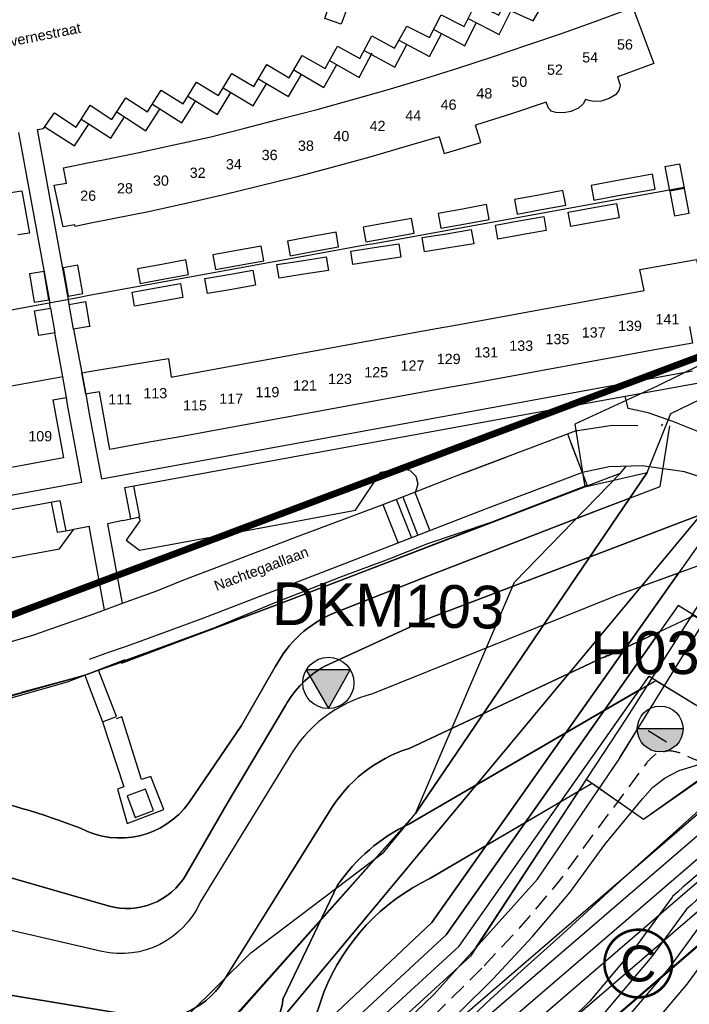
# Model space of a CAD drawing. Extents: x 158343 to 162498, y 431347 to 434500.
# Tile 34 of 220: x 158990 to 159088, y 433575 to 433719. Entities that reach past the tile are written whole.
import ezdxf
from ezdxf.enums import TextEntityAlignment as Align

# ---------------------------------------------------------------- set-up
doc = ezdxf.new("R2010")
doc.units = 0
doc.header["$LTSCALE"] = 10
doc.header["$MEASUREMENT"] = 0
doc.linetypes.add('HIDDEN', pattern=[0.375, 0.25, -0.125])
doc.layers.add('000_onzichtbaar', color=8, linetype='CONTINUOUS', plot=False)
doc.layers.add('MEET', color=6, linetype='CONTINUOUS', plot=False)
for name, color, linetype in [('1.1-ALGEMEEN_VERKLARING', 7, 'CONTINUOUS'), ('1.1-ALGEMEEN_VERKLARING-TEKST', 7, 'CONTINUOUS'), ('20_betonwerk', 252, 'CONTINUOUS'), ('44_plafonds', 8, 'CONTINUOUS'), ('47_binneninrichting', 8, 'CONTINUOUS'), ('bestaand 006m', 8, 'CONTINUOUS'), ('bestaand 007m', 8, 'CONTINUOUS'), ('bestaand 008m', 8, 'CONTINUOUS'), ('bestaand 009m', 8, 'CONTINUOUS'), ('bestaand 010m', 8, 'CONTINUOUS'), ('bestaand 011m', 8, 'CONTINUOUS'), ('bestaand 012m', 8, 'CONTINUOUS'), ('bestaande dijk', 8, 'CONTINUOUS'), ('bestaande hoogtelijnen', 8, 'CONTINUOUS'), ('BORING-MWH-ASFALT', 7, 'CONTINUOUS'), ('HUISNUM', 7, 'CONTINUOUS'), ('nieuw006m', 8, 'CONTINUOUS'), ('nieuw007m', 8, 'CONTINUOUS'), ('nieuw008m', 8, 'CONTINUOUS'), ('nieuw009m', 8, 'CONTINUOUS'), ('nieuw010m', 8, 'CONTINUOUS'), ('nieuw011m', 8, 'CONTINUOUS'), ('nieuw012m', 8, 'CONTINUOUS'), ('SONDERING-2', 7, 'CONTINUOUS'), ('STRNM', 7, 'CONTINUOUS')]:
    doc.layers.add(name, color=color, linetype=linetype)
doc.styles.get("Standard").update_dxf_attribs({"font": 'arial.ttf'})
doc.styles.add('Style-STANDARD', font='arial.ttf')
doc.styles.add('TXT_Copier', font='arial.ttf')

# ---------------------------------------------------------------- blocks, each defined once
blk = doc.blocks.new('BO-ASFALT')
at = {"layer": 'BORING-MWH-ASFALT', "linetype": 'Continuous'}
blk.add_hatch(color=256, dxfattribs=at).paths.add_polyline_path([(1.341, 0), (-1.341, 0, 1)])
at = {"layer": 'BORING-MWH-ASFALT'}
blk.add_line((1.341, 0), (-1.341, 0), dxfattribs=at)
at = {"layer": 'BORING-MWH-ASFALT', "linetype": 'Continuous'}
blk.add_line((1.341, 0), (-1.341, 0), dxfattribs=at)
at = {"layer": 'BORING-MWH-ASFALT'}
blk.add_circle((0, 0), 1.341, dxfattribs=at)
blk.add_attdef('BNO', (-1.355, 2.177), '', height=2.5, dxfattribs=at)
blk = doc.blocks.new('SON-2')
at = {"layer": 'SONDERING-2', "transparency": 33554687}
h = blk.add_hatch(color=256, dxfattribs=at)
h.dxf.hatch_style = 1
h.paths.add_polyline_path([(0.004, -1.5), (1.287, 0.77), (-1.292, 0.763)])
at = {"layer": 'SONDERING-2'}
blk.add_lwpolyline([(0.004, -1.5), (1.287, 0.77), (-1.292, 0.763), (0.004, -1.5)], dxfattribs=at)
blk.add_circle((0, 0), 1.5, dxfattribs=at)
at = {"layer": 'SONDERING-2', "style": 'TXT_Copier'}
blk.add_attdef('BNO', (-1.135, 2.408), '', height=2.5, rotation=359.03579, dxfattribs=at)

msp = doc.modelspace()

# ---------------------------------------------------------------- linework, layer by layer
at = {"layer": '000_onzichtbaar', "linetype": 'Continuous', "lineweight": 40, "flags": 128}
msp.add_lwpolyline([(159401.45, 433742.56), (159386.08, 433733.71), (159378.21, 433729.61), (159371.16, 433724.71), (159365.22, 433720.26), (159363.44, 433718.99), (159356.86, 433715.84), (159352.85, 433713.89), (159348.41, 433711.46), (159343.9, 433709.29), (159336.57, 433706.64), (159257.82, 433684.29), (159199.3, 433667.64), (159175.42, 433651.92), (159135.17, 433623.2), (159111.46, 433602.69), (159062.88, 433560.99), (159024.45, 433521.15), (158979.81, 433466.27)], dxfattribs=at)
at = {"layer": '000_onzichtbaar', "flags": 128}
for points in [[(159078.44, 433663.97), (159092.23, 433666.48), (159089.03, 433658.91)], [(159058.85, 433645.55), (159077.77, 433652.71), (159078.64, 433653.76)], [(159047.76, 433602.88), (159062.24, 433636.76), (159077.77, 433652.7)], [(159047.76, 433602.88), (159062.24, 433636.76), (159077.77, 433652.7)], [(159047.66, 433649.94), (159049.86, 433644.27)], [(159044.95, 433648.89), (159047.16, 433643.22)], [(159045.89, 433649.25), (159048.09, 433643.58)], [(159043, 433648.13), (159045.2, 433642.46)], [(159017.22, 433629.63), (159027.45, 433633.89), (159036.84, 433637.55), (159043.89, 433640.16), (159049.56, 433642.41), (159058.85, 433645.55)], [(159000, 433514.19), (159000.33, 433514.58), (159012.63, 433528.83), (159019.77, 433536.48), (159026.76, 433544.01), (159031.95, 433549.68), (159039.36, 433556.97), (159045.57, 433562.97), (159052.62, 433569.87), (159058.11, 433575.12), (159063.3, 433579.86), (159069.39, 433585.32), (159078.96, 433594.11), (159090.15, 433604.13), (159097.62, 433610.7), (159107.55, 433619.43)], [(159000, 433555.24), (159000.87, 433556.28), (159009.78, 433568.79), (159023.64, 433582.5), (159043.11, 433597.23), (159047.76, 433602.89)]]:
    msp.add_lwpolyline(points, dxfattribs=at)
at = {"layer": '1.1-ALGEMEEN_VERKLARING', "const_width": 0.375}
msp.add_lwpolyline([(159080.38, 433585.88, -1), (159080.38, 433575.96, -1), (159080.38, 433585.88)], format="xyb", dxfattribs=at)
at = {"layer": '20_betonwerk'}
for p, q in [((159071.68, 433654.15), (159070.57, 433657.07)), ((159084.5, 433613.35), (159081.84, 433615))]:
    msp.add_line(p, q, dxfattribs=at)
at = {"layer": '20_betonwerk', "linetype": 'HIDDEN', "flags": 128}
for points in [[(159138.86, 433639.87), (159111.09, 433614.93, -0.316717), (159086.87, 433611.62, 0.047272), (159084.91, 433612.07, 0.047272), (159082.95, 433611.58)], [(159082.95, 433611.58, 0.04592), (159081.61, 433610.32), (159073.69, 433599.7), (159068.62, 433592.78), (159063.19, 433586.37), (159057.45, 433580.19)]]:
    msp.add_lwpolyline(points, format="xyb", dxfattribs=at)
msp.add_lwpolyline([(159057.49, 433580.23), (159052.7, 433575.5), (159041.67, 433564.63), (159029.47, 433552.86), (159016.66, 433539.3), (159001.33, 433522.09), (158998.33, 433518.8), (158983.33, 433502.27), (158982.64, 433501.48), (158963.88, 433480.04), (158943.29, 433456.09)], dxfattribs=at)
at = {"layer": '44_plafonds', "flags": 128}
for points in [[(159074.31, 433718.93), (159079.58, 433720.9), (159082.64, 433712.68), (159077.37, 433710.73)], [(159069.26, 433717.13), (159074.31, 433718.93)], [(159064.23, 433715.4), (159069.26, 433717.13)], [(159059.04, 433713.66), (159064.23, 433715.4)], [(159053.97, 433712.01), (159059.04, 433713.66)], [(159048.96, 433710.45), (159053.97, 433712.01)], [(159043.62, 433708.85), (159048.96, 433710.45)], [(159077.34, 433710.72), (159077.71, 433709.53), (159077.69, 433709.23), (159077.52, 433708.74), (159077.04, 433708.11), (159076.09, 433707.57), (159074.96, 433707.19), (159073.99, 433707.12), (159073.32, 433707.22), (159072.85, 433707.36)], [(159077.37, 433710.73), (159077.34, 433710.72)], [(159038.57, 433707.41), (159043.62, 433708.85)], [(159033.35, 433705.97), (159038.57, 433707.41)], [(159066.89, 433707.04), (159061.83, 433705.34)], [(159067.52, 433705.83), (159067.21, 433706.17), (159066.89, 433707.04)], [(159072.85, 433707.36), (159072.63, 433707.43), (159072.32, 433706.79), (159071.64, 433706.17), (159070.48, 433705.66), (159069.48, 433705.45), (159068.33, 433705.52), (159067.62, 433705.73), (159067.52, 433705.83)], [(159027.99, 433704.56), (159033.35, 433705.97)], [(159061.83, 433705.34), (159056.68, 433703.69)], [(159022.78, 433703.24), (159027.99, 433704.56)], [(159052.3, 433699.62), (159057.31, 433701.13), (159056.56, 433703.65)], [(159056.68, 433703.69), (159056.56, 433703.65)], [(159012.36, 433700.78), (159017.6, 433701.89)], [(159017.6, 433701.89), (159022.78, 433703.24)], [(159051.21, 433701.97), (159046.18, 433700.47)], [(159051.21, 433701.97), (159051.95, 433699.52), (159052.3, 433699.62)], [(159007.07, 433699.62), (159012.36, 433700.78)], [(159046.18, 433700.47), (159041.05, 433698.98)], [(159001.77, 433698.52), (159007.07, 433699.62)], [(159041.05, 433698.98), (159035.7, 433697.52)], [(158996.67, 433695.17), (158996.22, 433697.43), (159000, 433698.17)], [(159000, 433698.17), (159001.77, 433698.52)], [(159035.7, 433697.52), (159030.24, 433696.06)], [(159084.29, 433697.6), (159086.43, 433698.01), (159087.11, 433694.45), (159084.98, 433694.04), (159084.29, 433697.6)], [(159030.24, 433696.06), (159024.88, 433694.73)], [(159077.45, 433693.34), (159082.86, 433694.31), (159082.47, 433696.46), (159077.08, 433695.49)], [(158997.88, 433689.05), (158996.19, 433688.75), (158994.84, 433694.87), (158996.67, 433695.17)], [(159024.88, 433694.73), (159019.72, 433693.48)], [(159077.08, 433695.49), (159073.48, 433694.84), (159073.86, 433692.69), (159077.45, 433693.34)], [(158988.48, 433693.81), (158990.12, 433694.02), (158991.24, 433687.86), (158989.54, 433687.62)], [(159019.72, 433693.48), (159014.38, 433692.25)], [(159065.81, 433693.43), (159062.26, 433692.78), (159062.65, 433690.63), (159066.22, 433691.29)], [(159066.22, 433691.29), (159069.75, 433691.94), (159069.35, 433694.08), (159065.81, 433693.43)], [(159087.14, 433694.4), (159085.01, 433694.01), (159085.67, 433690.4), (159087.81, 433690.79), (159087.14, 433694.4)], [(159014.38, 433692.25), (159008.9, 433691.04)], [(159055.09, 433689.23), (159058.56, 433689.87), (159058.16, 433692.02), (159054.62, 433691.36)], [(159073.58, 433691.55), (159077.2, 433692.19), (159077.58, 433690.08), (159073.96, 433689.44)], [(159008.9, 433691.04), (159003.43, 433689.93)], [(159054.62, 433691.36), (159051.08, 433690.71), (159051.48, 433688.56), (159055.09, 433689.23)], [(159062.9, 433689.63), (159066.53, 433690.27), (159066.89, 433688.22), (159063.28, 433687.59)], [(159073.96, 433689.44), (159070.48, 433688.82), (159070.11, 433690.93), (159073.58, 433691.55)], [(159000, 433689.25), (158997.92, 433688.84), (158997.88, 433689.05)], [(159003.43, 433689.93), (159000, 433689.25)], [(159043.62, 433689.36), (159040.08, 433688.71), (159040.47, 433686.56), (159044.05, 433687.22)], [(159044.05, 433687.22), (159047.56, 433687.87), (159047.16, 433690.01), (159043.62, 433689.36)], [(159063.28, 433687.59), (159059.83, 433686.98), (159059.48, 433689.03), (159062.9, 433689.63)], [(159032.99, 433685.2), (159036.51, 433685.84), (159036.12, 433687.99), (159032.58, 433687.34)], [(159052.66, 433685.68), (159049.1, 433685.09), (159048.75, 433687.19), (159052.28, 433687.77)], [(159052.28, 433687.77), (159055.93, 433688.38), (159056.28, 433686.28), (159052.66, 433685.68)], [(159022, 433683.16), (159025.55, 433683.81), (159025.15, 433685.96), (159021.61, 433685.31)], [(159032.58, 433687.34), (159029.03, 433686.69), (159029.42, 433684.55), (159032.99, 433685.2)], [(159041.7, 433685.73), (159045.3, 433686.29), (159045.61, 433684.34), (159042.06, 433683.78)], [(159021.61, 433685.31), (159018.07, 433684.66), (159018.46, 433682.51), (159022, 433683.16)], [(159042.06, 433683.78), (159038.58, 433683.24), (159038.27, 433685.19), (159041.7, 433685.73)], [(158998.32, 433683.14), (158996.15, 433682.75), (158996.9, 433678.62), (158999.06, 433679.01), (158998.32, 433683.14)], [(159010.61, 433683.28), (159007.07, 433682.63), (159007.46, 433680.49), (159011.05, 433681.15)], [(159011.05, 433681.15), (159014.54, 433681.79), (159014.15, 433683.94), (159010.61, 433683.28)], [(159031.43, 433681.83), (159027.78, 433681.27), (159027.48, 433683.26), (159031.06, 433683.81)], [(159031.06, 433683.81), (159034.69, 433684.36), (159035, 433682.37), (159031.43, 433681.83)], [(159081.25, 433679.45), (159080.58, 433682.52), (159088.91, 433683.99), (159089.55, 433680.82)], [(158993.4, 433682.24), (158991.23, 433681.87), (158991.93, 433677.74), (158994.1, 433678.1), (158993.4, 433682.24)], [(159020.86, 433679.62), (159017.32, 433678.99), (159016.93, 433681.19), (159020.45, 433681.81)], [(159020.45, 433681.81), (159023.93, 433682.43), (159024.32, 433680.23), (159020.86, 433679.62)], [(159009.81, 433679.85), (159013.33, 433680.49), (159013.7, 433678.42), (159010.2, 433677.79)], [(159010.2, 433677.79), (159006.64, 433677.15), (159006.26, 433679.22), (159009.81, 433679.85)], [(159075.94, 433678.48), (159081.25, 433679.45)], [(158997.06, 433677.4), (158999.42, 433677.82), (159000, 433674.57)], [(159000, 433674.18), (158997.71, 433673.78), (158997.06, 433677.4)], [(159065.3, 433676.53), (159070.65, 433677.51)], [(159070.65, 433677.51), (159075.94, 433678.48)], [(158991.99, 433676.49), (158994.33, 433676.89), (158994.97, 433673.25), (158992.61, 433672.85), (158991.99, 433676.49)], [(159060.02, 433675.57), (159065.3, 433676.53)], [(159000, 433674.57), (159000.07, 433674.2), (159000, 433674.18)], [(159049.41, 433673.63), (159054.69, 433674.59)], [(159054.69, 433674.59), (159060.02, 433675.57)], [(159044.09, 433672.65), (159049.41, 433673.63)], [(159087.88, 433674.17), (159088.32, 433671.76), (159082.82, 433670.76)], [(159033.46, 433670.71), (159038.79, 433671.68)], [(159038.79, 433671.68), (159044.09, 433672.65)], [(159028.16, 433669.74), (159033.46, 433670.71)], [(159082.82, 433670.76), (159077.51, 433669.79)], [(159000, 433667.57), (159006.45, 433668.66)], [(159006.45, 433668.66), (159011.59, 433669.52), (159012.01, 433666.79)], [(159017.52, 433667.8), (159022.84, 433668.77)], [(159022.84, 433668.77), (159028.16, 433669.74)], [(159072.21, 433668.82), (159066.89, 433667.85)], [(159077.51, 433669.79), (159072.21, 433668.82)], [(159000, 433664.35), (158999.47, 433664.26), (158998.89, 433667.38), (159000, 433667.57)], [(159012.22, 433666.83), (159017.52, 433667.8)], [(159066.89, 433667.85), (159061.6, 433666.88)], [(158994.66, 433663.46), (158996.64, 433663.78), (158996.11, 433666.82), (158988.59, 433665.47)], [(159012.01, 433666.79), (159012.22, 433666.83)], [(159056.28, 433665.91), (159050.98, 433664.94)], [(159061.6, 433666.88), (159056.28, 433665.91)], [(159001.48, 433664.6), (159000, 433664.35)], [(159008.52, 433657.18), (159003.02, 433656.17), (159001.48, 433664.6)], [(159050.98, 433664.94), (159045.67, 433663.97)], [(158994.66, 433663.46), (158996.23, 433654.95), (158990.73, 433653.94)], [(159040.36, 433663), (159035.05, 433662.03)], [(159045.67, 433663.97), (159040.36, 433663)], [(159035.05, 433662.03), (159029.74, 433661.06)], [(159024.43, 433660.09), (159019.12, 433659.12)], [(159029.74, 433661.06), (159024.43, 433660.09)], [(159019.12, 433659.12), (159013.82, 433658.15)], [(159013.82, 433658.15), (159008.52, 433657.18)], [(158990.73, 433653.94), (158985.41, 433652.97)], [(159009.42, 433603.33), (159008.24, 433606.46), (159005.56, 433605.45), (159006.74, 433602.32), (159009.42, 433603.33)]]:
    msp.add_lwpolyline(points, dxfattribs=at)
at = {"layer": '47_binneninrichting', "flags": 128}
for points in [[(159020.89, 433711.22), (159024.08, 433709.3), (159026, 433712.52), (159029.28, 433710.59), (159031.16, 433713.87), (159034.52, 433711.93), (159036.36, 433715.24), (159039.59, 433713.44), (159041.38, 433716.72), (159044.68, 433714.95), (159046.48, 433718.14), (159049.79, 433716.48), (159051.54, 433719.83), (159054.89, 433718.1), (159056.55, 433721.43), (159059.95, 433719.75), (159061.59, 433723.09), (159064.89, 433721.69), (159066.5, 433724.89), (159070.35, 433723.06), (159071.71, 433725.89), (159080.95, 433728.17)], [(159060.53, 433720.92), (159064.99, 433718.91), (159066.77, 433722.06)], [(159037.75, 433720.79), (159036.87, 433718.44), (159034.47, 433719.29), (159035.32, 433721.72), (159037.75, 433720.79)], [(159055.46, 433719.25), (159060.02, 433716.95), (159061.73, 433720.33)], [(159050.42, 433717.67), (159054.96, 433715.29), (159056.66, 433718.65)], [(159045.3, 433716.12), (159049.82, 433713.69), (159051.63, 433717.15)], [(159040.22, 433714.6), (159044.72, 433712.17), (159046.47, 433715.48)], [(159035.17, 433713.12), (159039.52, 433710.64), (159041.4, 433714.26)], [(159029.95, 433711.77), (159034.34, 433709.18), (159036.24, 433712.52)], [(159000, 433706.34), (159000.15, 433706.57), (159003.31, 433704.49), (159005.33, 433707.67), (159008.53, 433705.59), (159010.53, 433708.79), (159013.73, 433706.78), (159015.71, 433709.97), (159018.94, 433707.98), (159020.89, 433711.22)], [(159024.69, 433710.48), (159029.16, 433707.83), (159031.06, 433711.09)], [(159019.62, 433709.13), (159024.01, 433706.48), (159025.94, 433709.72)], [(159014.43, 433707.92), (159018.79, 433705.2), (159020.74, 433708.44)], [(158996.97, 433678.15), (158992.41, 433703.03), (158993.28, 433703.17), (158994.91, 433705.46), (158998.06, 433703.38), (159000, 433706.34)], [(159009.24, 433706.74), (159013.53, 433703.98), (159015.54, 433707.18)], [(159000, 433703.78), (159003.14, 433701.75), (159005.14, 433704.89)], [(159004.01, 433705.61), (159008.3, 433702.82), (159010.32, 433706.02)], [(158993.5, 433703.43), (158997.82, 433700.62), (158999.94, 433703.78)], [(158998.82, 433704.53), (159000, 433703.78)], [(158989.64, 433702.56), (158994.2, 433677.64)], [(159041.18, 433686.23), (159087.1, 433694.58)], [(159041.18, 433686.23), (159024.07, 433683.1)], [(159024.07, 433683.1), (159000, 433678.71)], [(158998.08, 433678.35), (158962.1, 433671.71)], [(158994.33, 433676.89), (158994.19, 433677.64)], [(158997.06, 433677.4), (158996.97, 433678.15)], [(159000, 433678.71), (158998.08, 433678.35)], [(158996.11, 433666.82), (158994.97, 433673.25)], [(158997.71, 433673.78), (158998.89, 433667.38)], [(158998.89, 433667.38), (158999.47, 433664.26)], [(159001.77, 433651.88), (159088.33, 433667.7)], [(158962.28, 433644.65), (158981.05, 433648.12), (158998.89, 433651.38), (158996.82, 433662.74), (158996.64, 433663.78)], [(158999.47, 433664.26), (159000, 433661.41)], [(159005.2, 433650.59), (159078.44, 433663.97)], [(159000, 433661.41), (159001.77, 433651.88)], [(159083.79, 433659.66), (159083.96, 433659.88)], [(159054.68, 433652.68), (159061.02, 433655.04)], [(159042.31, 433652.28), (159042.68, 433652.86), (159045.76, 433653.39)], [(159045.76, 433653.39), (159046.94, 433653.13), (159047.81, 433652.29), (159048.11, 433651.13), (159047.75, 433649.97)], [(159000, 433631.89), (159000.66, 433632.12), (159005.4, 433633.89), (159009.87, 433635.48), (159013.86, 433637.07), (159020.76, 433639.71), (159030.36, 433643.4), (159043.26, 433648.23), (159053.49, 433652.2)], [(159007.39, 433645.73), (159005.4, 433642.9), (159007.34, 433641.45), (159022.76, 433644.29), (159038.96, 433647.29), (159042.31, 433652.28)], [(159006.09, 433646.02), (159005.2, 433650.59)], [(159006.48, 433650.83), (159007.36, 433646.29)], [(159047.66, 433649.94), (159049.86, 433644.27)], [(158901.11, 433609.89), (158950.86, 433638.71), (158952.81, 433639.7), (158955.45, 433640.85), (158958.29, 433641.76), (158961.23, 433642.41), (158995.7, 433648.72)], [(158994.42, 433648.48), (158995.28, 433644.05)], [(158995.7, 433648.72), (158996.56, 433644.29)], [(159044.95, 433648.89), (159047.16, 433643.22)], [(159045.89, 433649.25), (159048.09, 433643.58)], [(159043, 433648.13), (159045.2, 433642.46)], [(159004.93, 433645.77), (159002.67, 433645.29), (159004.49, 433635.49)], [(159004.93, 433645.77), (159006.09, 433646.02)], [(159006.09, 433646.02), (159007.14, 433646.25)], [(159007.14, 433646.25), (159007.36, 433646.29)], [(159007.14, 433646.25), (159007.35, 433646.03), (159007.39, 433645.73)], [(158951.57, 433633.91), (158954.14, 433635.35), (158956.82, 433636.58), (158960.33, 433637.64), (158963.44, 433638.28), (158966.48, 433636.27), (158995.66, 433641.61), (158997.74, 433644.5), (158999.96, 433644.93), (159000, 433644.69)], [(158995.28, 433644.05), (158996.56, 433644.29)], [(158996.56, 433644.29), (158997.74, 433644.5)], [(159000, 433644.69), (159002.16, 433632.68)], [(159004.49, 433635.49), (159004.83, 433633.67)], [(158920.9, 433610.09), (158934.39, 433613.61), (158948.1, 433617.21), (158956.32, 433619.28), (158968.77, 433622.55), (158975.25, 433624.26), (158979.39, 433625.34), (158983.38, 433626.51), (158987.64, 433627.77), (158991.87, 433629.06), (158996.31, 433630.59), (159000, 433631.89)], [(159000, 433621.42), (159001.95, 433616.31), (159003.96, 433617.09), (159001.35, 433623.87), (159004.17, 433624.83), (159008.85, 433626.6), (159017.22, 433629.63)], [(158998.17, 433622.79), (158990.04, 433620.6)], [(158998.17, 433622.79), (158999.34, 433623.15), (159000, 433621.42)], [(158987.73, 433620.03), (158990.04, 433620.6)], [(159001.95, 433616.31), (159005.07, 433606.8), (159004.14, 433606.47), (159005.55, 433601.4), (159010.89, 433603.47), (159009, 433608.3), (159007.65, 433607.85), (159004.77, 433617.06), (159003.93, 433616.76)]]:
    msp.add_lwpolyline(points, dxfattribs=at)
at = {"layer": 'bestaand 006m'}
for points in [[(159248.54, 433732.5), (159235.46, 433728.88), (159174.48, 433712.58), (159168.46, 433709.78), (159168.46, 433709.78), (159159.02, 433720.01), (159112.1, 433679.69), (159083.12, 433665.44), (159071.08, 433659.9), (159072.53, 433650.73), (159027.44, 433633.44), (159017.22, 433629.63), (158999.34, 433623.15), (158945.25, 433607.94, 0.353768), (158941.71, 433601.84), (158947.42, 433580.54), (158950.64, 433556), (158952.81, 433532.99, -0.420703), (158948.33, 433527.18), (158911.35, 433521.15), (158915.65, 433493.15), (158812.74, 433454.55)], [(158924.79, 433464.68), (158915.47, 433521.82), (158948.33, 433527.18, 0.420703), (158952.81, 433532.99), (158950.64, 433556), (158947.42, 433580.54), (158941.71, 433601.84, -0.353768), (158945.25, 433607.94), (158999.34, 433623.15), (159027.44, 433633.44), (159072.53, 433650.73), (159081.69, 433652.81), (159047.76, 433602.88), (158999.88, 433549.25), (158981.73, 433529.12), (158925.16, 433464.34)]]:
    msp.add_lwpolyline(points, format="xyb", dxfattribs=at)
at = {"layer": 'bestaand 007m'}
msp.add_lwpolyline([(158915.48, 433453.25), (158981.73, 433529.12), (159018.03, 433569.37), (159047.76, 433602.88), (159081.69, 433652.81), (159085.13, 433661.43), (159085.13, 433661.43), (159114.31, 433675.57), (159115.73, 433676.13), (159124.59, 433670.36), (159179.32, 433702.22), (159237.59, 433720.1), (159396.82, 433787.02)], dxfattribs=at)
msp.add_lwpolyline([(159047.76, 433602.88), (159079.13, 433649.05), (159073.88, 433647.03), (159048.77, 433637.34, 0.002024), (159048.7, 433637.31), (159035.92, 433632.27, 0.177239), (159027.23, 433624.34), (159022.29, 433615.78), (159014.59, 433604.47, -0.376514), (158998.7, 433600.76, 0.069456), (158963.6, 433608.61, 0.422279), (158952.38, 433596.51), (158957.33, 433534.26, -0.348337), (158945.55, 433518.68), (158919.5, 433509.66), (158918.02, 433509.43), (158924.79, 433464.68), (158925.16, 433464.34), (158981.73, 433529.12), (159018.03, 433569.37)], format="xyb", close=True, dxfattribs=at)
at = {"layer": 'bestaand 008m'}
for points in [[(159181.6, 433697.3, 0.08662), (159125.48, 433660.65), (159115.67, 433654.54), (159107.09, 433659.8), (159095.29, 433658.02), (159091.84, 433649.4), (159022.21, 433565.59), (158985.35, 433525.99), (158919.75, 433450.81), (158911.94, 433442.03, -0.03121), (158885.02, 433414.73), (158878.11, 433409.19)], [(159007.5, 433506.84), (159044.09, 433546.14), (159060.68, 433564.12), (159132.97, 433626.33), (159144.02, 433634.26), (159194.4, 433669.66, -0.057596), (159226.91, 433675.16), (159248.42, 433677.92, 0.015118)]]:
    msp.add_lwpolyline(points, format="xyb", dxfattribs=at)
msp.add_lwpolyline([(159089.57, 433646.66), (159049.89, 433631.51, 0.016481), (159049.28, 433631.25), (159034.48, 433624.45, 0.137319), (159028.71, 433618.68), (159020.18, 433604.36), (159014.18, 433593.96, -0.344571), (159002.75, 433589.35), (158968.34, 433599.25, 0.419178), (158961.97, 433596.91), (158961.4, 433589.48), (158961.4, 433537.07, -0.336299), (158950.27, 433515.02), (158921.33, 433497.29), (158919.88, 433497.11), (158924.79, 433464.68), (158928.72, 433461.1), (158985.35, 433525.99), (159022.21, 433565.59)], format="xyb", close=True, dxfattribs=at)
at = {"layer": 'bestaand 009m'}
for points in [[(159240.49, 433708.21), (159183.27, 433693.7, 0.082445), (159127.94, 433657.15), (159102.86, 433636.01), (159094.69, 433641.01), (159090.27, 433643.75), (159050.17, 433586.94), (159024.96, 433563.14), (158987.96, 433523.73), (158922.15, 433448.34), (158914.35, 433439.56, -0.03121), (158887.42, 433412.25), (158880.51, 433406.72)], [(159005.25, 433508.79), (159005.25, 433508.79), (159041.86, 433548.13), (159058.8, 433566.83), (159131.09, 433629.04), (159142.12, 433636.95), (159193.05, 433672.56, -0.057687), (159225.55, 433678.19), (159247.13, 433681.2, 0.015084)]]:
    msp.add_lwpolyline(points, format="xyb", dxfattribs=at)
msp.add_lwpolyline([(159050.17, 433586.94), (159086.26, 433638.08), (159077.79, 433634.98, 0.021101), (159076.99, 433634.7), (159041.45, 433620.41, 0.199604), (159029.21, 433611.04), (159016.23, 433589.89, -0.354353), (159001.83, 433582.66), (158999.52, 433583.2), (158979.04, 433587.93, 0.375189), (158969.39, 433583.47), (158968.8, 433578.41), (158965.73, 433535.12, -0.211446), (158955.95, 433512.21), (158923.21, 433484.93), (158921.75, 433484.75), (158924.79, 433464.68), (158931.27, 433458.78), (158987.96, 433523.73), (159024.96, 433563.14)], format="xyb", close=True, dxfattribs=at)
at = {"layer": 'bestaand 010m'}
for points in [[(159240.41, 433705.17), (159184.4, 433691.23, 0.072531), (159129.89, 433654.37), (159097.04, 433626.63), (159086.2, 433633.34), (159052.25, 433585.11), (159026.82, 433561.54), (158990, 433521.97), (158923.75, 433446.11), (158916.23, 433437.62, -0.03121), (158889.3, 433410.32), (158882.39, 433404.79)], [(159003.21, 433510.55), (159039.76, 433550), (159057.3, 433568.94), (159129.59, 433631.14), (159140.64, 433639.07), (159191.82, 433675.22, -0.058826), (159224.17, 433681.93), (159246.08, 433685.58, 0.015052)]]:
    msp.add_lwpolyline(points, format="xyb", dxfattribs=at)
msp.add_lwpolyline([(159026.82, 433561.54), (159052.25, 433585.11), (159083.52, 433629.53), (159076.06, 433626.04, 0.02917), (159074.98, 433625.61), (159046.83, 433612.42, 0.183804), (159035.12, 433603.11), (159019.7, 433578.47, -0.343223), (159005.87, 433573.41), (158985.14, 433576.82, 0.437322), (158977.16, 433568.94), (158971.55, 433529.12, -0.153715), (158959.39, 433505.05), (158950.47, 433495.95), (158925.08, 433472.57), (158923.62, 433472.39), (158924.79, 433464.68), (158933.25, 433456.98), (158990, 433521.97)], format="xyb", close=True, dxfattribs=at)
at = {"layer": 'bestaand 011m'}
for points in [[(158925.52, 433444.58), (158991.77, 433520.44), (159028.58, 433559.99), (159054.14, 433583.45), (159081.98, 433623.01), (159091.07, 433617.41), (159131.95, 433651.43, -0.058415), (159185.54, 433688.83), (159241.56, 433702.44, 0.067536)], [(159244.87, 433690.68), (159222.55, 433685.97, 0.057891), (159190.54, 433677.93), (159139.17, 433641.16), (159128.12, 433633.24), (159055.82, 433571.03), (159037.68, 433551.88), (159001.22, 433512.26)]]:
    msp.add_lwpolyline(points, format="xyb", dxfattribs=at)
msp.add_lwpolyline([(159028.58, 433559.99), (159054.14, 433583.45), (159080.56, 433620.99), (159046.78, 433601.33, 0.130637), (159036.41, 433592.49), (159028.34, 433575.69, -0.372637), (159021.89, 433569.13), (159012.17, 433568.61), (159001.23, 433568.61, 0.397259), (158983.96, 433554.88, -0.107121), (158966.25, 433500.19), (158928.75, 433463.1), (158927.74, 433461.99), (158934.98, 433455.41), (158991.77, 433520.44)], format="xyb", close=True, dxfattribs=at)
at = {"layer": 'bestaand 012m'}
for points in [[(159408.89, 433775.04), (159408.89, 433775.04, -0.067796), (159242.64, 433699.85), (159186.67, 433686.3, 0.05566), (159133.59, 433649.1), (159093.65, 433616.62), (159093.68, 433610.92), (159081.13, 433601.99), (159072.77, 433607.86), (159055.82, 433582.02), (159030.18, 433558.57), (158993.66, 433518.81), (158927.41, 433442.94)], [(158935.67, 433454.78), (158950.09, 433471.54), (158973.66, 433497.29), (158977.57, 433505.13), (158981.44, 433516.97), (158988.14, 433535.29), (158992.95, 433551.13, -0.397393), (159002.33, 433559.12), (159025.87, 433561.71, 0.346059), (159030.89, 433566.41), (159034.36, 433576.74, -0.188878), (159049.85, 433593.36), (159071.64, 433606.14), (159055.82, 433582.02), (159030.18, 433558.57), (158993.66, 433518.81), (158936.85, 433453.75), (158935.67, 433454.77)]]:
    msp.add_lwpolyline(points, format="xyb", dxfattribs=at)
at = {"layer": 'bestaande dijk', "flags": 128}
for points in [[(159098.81, 433655.15), (159096.14, 433656.03), (159091.91, 433657.69), (159089.08, 433658.82), (159085.42, 433660.25), (159081.81, 433661.53), (159078.91, 433662.17), (159078.44, 433663.97)], [(159053.49, 433652.2), (159071.18, 433658.91), (159076.57, 433659.75), (159080.32, 433659.7)], [(159077.56, 433610.86), (159080.62, 433615.76), (159095.9, 433640.46), (159096.91, 433644.3), (159095.94, 433647.77), (159092.15, 433651.28), (159087.12, 433652.92), (159080.97, 433653.79), (159076.12, 433653.62), (159072.19, 433652.8), (159058.12, 433647.48)], [(159077.69, 433611.07), (159080.62, 433615.76), (159095.9, 433640.46), (159096.91, 433644.3), (159095.94, 433647.77), (159092.15, 433651.28), (159087.12, 433652.92), (159080.97, 433653.79), (159076.12, 433653.62), (159072.19, 433652.8), (159058.12, 433647.48)], [(159000, 433631.89), (159000.66, 433632.12), (159005.4, 433633.89), (159009.87, 433635.48), (159013.86, 433637.07), (159020.76, 433639.71), (159030.36, 433643.4), (159043.26, 433648.23), (159053.49, 433652.2)], [(159056.66, 433583.31), (159078.73, 433616.95), (159093.79, 433640.6), (159092.15, 433651.28)], [(159056.66, 433583.31), (159078.73, 433616.95), (159093.79, 433640.6), (159092.15, 433651.28)], [(159058.12, 433647.48), (159036.75, 433639.17), (159016.71, 433631.46), (159008.64, 433628.52), (159005.4, 433627.35), (159002.67, 433626.39), (159000, 433625.41)], [(159065.62, 433593.29), (159077.56, 433610.86)], [(159086.34, 433609.17), (159090.03, 433610.32)], [(159081, 433605.04), (159082.53, 433606.72), (159084.33, 433608.11), (159086.34, 433609.17)], [(159070.39, 433591.38), (159075.5, 433598.36), (159081, 433605.04)], [(159050.51, 433576.44), (159065.62, 433593.29)], [(159059.07, 433578.63), (159064.88, 433584.87), (159070.39, 433591.38)], [(159018.32, 433537.78), (159031.07, 433551.28), (159043.24, 433563.02), (159054.28, 433573.9), (159059.07, 433578.63)], [(159030.53, 433557.23), (159043.67, 433569.84), (159050.51, 433576.44)]]:
    msp.add_lwpolyline(points, dxfattribs=at)
at = {"layer": 'bestaande hoogtelijnen'}
msp.add_lwpolyline([(158999.24, 433513.98), (159035.88, 433553.49), (159054.43, 433573.02), (159126.72, 433635.23), (159137.77, 433643.15, -0.074566), (159189.62, 433679.95)], format="xyb", dxfattribs=at)
msp.add_lwpolyline([(159196.22, 433665.61), (159146.22, 433631.12), (159135.17, 433623.2), (159062.88, 433560.99), (159046.83, 433543.7), (159010.04, 433504.64)], dxfattribs=at)
at = {"layer": 'MEET', "const_width": 1}
msp.add_lwpolyline([(159217.96, 434088.85), (159435.98, 434020.25), (159504.62, 433836.46), (159784.94, 433953.55), (159866.41, 433734.33), (159822.4, 433519.03), (159655.9, 433512.46), (159222.15, 433324.12), (159221.05, 433289.09), (159066.14, 433159.95), (158988.58, 433123), (158887.87, 433065.24), (158810.46, 433043.05), (158594.73, 433280.89), (158643.69, 433366.24), (158736.01, 433394.89), (158840.95, 433432.1), (158907.6, 433472.41), (158902.41, 433599.51), (159112.89, 433678.64), (159214.78, 433765.28), (159227.57, 433847.1)], close=True, dxfattribs=at)
at = {"layer": 'nieuw006m'}
msp.add_lwpolyline([(158916.98, 433448.91, 0.347404), (158917.07, 433452.63), (158912.83, 433458.28), (158910.71, 433521), (158917.63, 433522.02), (158948.33, 433527.18), (158948.33, 433527.18, 0.420703), (158952.81, 433532.99), (158950.5, 433558.37), (158947.42, 433580.54), (158941.71, 433601.84, -0.353768), (158945.25, 433607.94), (158964.12, 433612.88), (158996.82, 433622.14), (158996.82, 433622.14), (159005.27, 433625.41), (159004.71, 433624.89), (159027.44, 433633.44), (159072.9, 433650.93), (159070.06, 433658.4)], format="xyb", dxfattribs=at)
at = {"layer": 'nieuw007m', "flags": 128}
msp.add_lwpolyline([(158919.5, 433509.66), (158945.55, 433518.68, 0.348337), (158957.33, 433534.26), (158952.38, 433596.51, -0.422279), (158963.6, 433608.61), (158963.6, 433608.61, -0.069456), (158998.7, 433600.76), (158998.7, 433600.76, 0.376514), (159014.59, 433604.47), (159022.29, 433615.78), (159027.23, 433624.34, -0.177239), (159035.92, 433632.27), (159048.7, 433637.31, -0.002024), (159048.77, 433637.34), (159073.88, 433647.03), (159083.58, 433650.76), (159084.99, 433659.64)], format="xyb", dxfattribs=at)
at = {"layer": 'nieuw008m', "flags": 128}
msp.add_lwpolyline([(158921.37, 433497.31), (158950.27, 433515.02, 0.336299), (158961.4, 433537.07), (158961.4, 433589.48), (158961.97, 433596.91, -0.419178), (158968.34, 433599.25), (159002.75, 433589.35, 0.344571), (159014.18, 433593.96), (159020.18, 433604.36), (159028.71, 433618.68, -0.137319), (159034.48, 433624.45), (159049.28, 433631.25, -0.016481), (159049.89, 433631.51), (159089.57, 433646.66), (159091.84, 433649.4), (159091.84, 433649.4), (159095.29, 433658.02), (159107.09, 433659.8), (159115.11, 433654.88), (159123.15, 433665.64, -0.058782), (159128.79, 433671.59), (159239.51, 433763.92, 0.214466), (159257.35, 433809.78)], format="xyb", dxfattribs=at)
at = {"layer": 'nieuw009m', "flags": 128}
for points in [[(159241.88, 433759.25), (159130.91, 433670.86, 0.069541), (159124.09, 433663.98), (159102.45, 433636.24), (159094.52, 433641.1), (159077.79, 433634.98, 0.021101), (159076.99, 433634.7), (159041.45, 433620.41, 0.199604), (159029.21, 433611.04), (159016.23, 433589.89, -0.354353), (159001.83, 433582.66), (158979.04, 433587.93, 0.375189), (158969.39, 433583.47), (158968.8, 433578.41), (158965.73, 433535.12, -0.211446), (158955.95, 433512.21), (158923.21, 433484.93)], [(159186.2, 433659.3), (159186.2, 433659.3), (159168.54, 433645.26), (159149.9, 433630.61), (159125.56, 433607.22), (159120.4, 433602.35, -0.044405), (159103.14, 433592.63, 0.048534), (159092.31, 433584.51), (159087.48, 433577.92), (159080.05, 433569.13), (159069.39, 433558.6), (159058.25, 433547.62), (159046.36, 433536.15), (159034.16, 433523.24), (159018.98, 433506.21), (159015.92, 433502.83), (159001.06, 433486.47), (159000.52, 433485.85), (158981.82, 433464.48), (158979.73, 433462.05)]]:
    msp.add_lwpolyline(points, format="xyb", dxfattribs=at)
at = {"layer": 'nieuw010m', "flags": 128}
for points in [[(158925.11, 433472.6), (158950.47, 433495.95), (158959.39, 433505.05, 0.153715), (158971.55, 433529.12), (158977.16, 433568.94), (158977.16, 433568.94, -0.437322), (158985.14, 433576.82, -0.107201), (158985.14, 433576.82), (158985.14, 433576.82), (159005.87, 433573.41, 0.342898), (159019.7, 433578.46), (159035.12, 433603.11, -0.183804), (159046.83, 433612.42), (159074.98, 433625.61, -0.02917), (159076.06, 433626.04), (159088.52, 433631.87), (159096.43, 433627.03), (159124.89, 433662.13, -0.083653), (159133.3, 433670.16), (159248.83, 433755.71, 0.307075)], [(159185.67, 433663), (159185.67, 433663), (159166.33, 433647.98), (159147.6, 433633.26), (159123.15, 433609.75), (159118.2, 433605.08, -0.04427), (159101.5, 433595.73, 0.050485), (159089.69, 433586.85), (159084.73, 433580.08), (159077.48, 433571.51), (159066.93, 433561.09), (159055.81, 433550.13), (159043.87, 433538.62), (159031.58, 433525.61), (159016.38, 433508.55), (159013.33, 433505.18), (158998.45, 433488.8), (158997.88, 433488.15), (158979.18, 433466.77), (158977.16, 433464.43)]]:
    msp.add_lwpolyline(points, format="xyb", dxfattribs=at)
at = {"layer": 'nieuw011m', "flags": 128}
for points in [[(158891.68, 433409.35), (158901.68, 433419.38), (158906.55, 433424.58), (158914.14, 433432.66), (158920.1, 433438.97), (158925.84, 433445.88), (158926.09, 433446.18, 0.348725), (158926.33, 433454.88), (158924.04, 433457.92), (158928.75, 433463.1), (158966.25, 433500.19, 0.107121), (158983.96, 433554.88), (158983.96, 433554.88, -0.397259), (159001.23, 433568.61), (159012.17, 433568.61), (159021.89, 433569.13, 0.372637), (159028.34, 433575.69), (159036.41, 433592.49, -0.130637), (159046.78, 433601.33), (159082.96, 433622.38), (159091.07, 433617.41), (159126.77, 433661.72, -0.100932), (159134.23, 433668.37), (159261.86, 433754.53, 0.31524)], [(159190.81, 433671.04), (159179.76, 433663.2), (159164.44, 433650.31), (159145.63, 433635.52), (159121.08, 433611.92), (159116.32, 433607.43, -0.04414), (159100.11, 433598.4, 0.052058), (159087.44, 433588.86), (159082.37, 433581.94), (159075.28, 433573.55), (159064.82, 433563.23), (159053.71, 433552.28), (159041.74, 433540.73), (159029.37, 433527.64), (159014.15, 433510.56), (159011.11, 433507.2), (158996.21, 433490.79), (158995.63, 433490.12), (158976.91, 433468.74, 0.340182), (158971.68, 433421.16)]]:
    msp.add_lwpolyline(points, format="xyb", dxfattribs=at)
at = {"layer": 'nieuw012m', "flags": 128}
for points in [[(159285.69, 433761.41), (159138.98, 433668.47, 0.121024), (159126.08, 433657.87), (159095.57, 433617), (159091.46, 433613.16), (159089.21, 433607.6), (159081.13, 433601.99), (159073.62, 433607.3), (159049.85, 433593.36, 0.188878), (159034.36, 433576.74), (159030.89, 433566.41, -0.346059), (159025.87, 433561.71), (159002.33, 433559.12, 0.397393), (158992.95, 433551.13), (158988.14, 433535.29), (158981.44, 433516.97), (158977.57, 433505.13), (158973.66, 433497.29), (158950.09, 433471.54), (158932.09, 433450.6)], [(159180.86, 433667.37), (159162.7, 433652.44), (159143.82, 433637.6), (159119.19, 433613.92), (159114.59, 433609.58, -0.044007), (159098.84, 433600.84, 0.053281), (159085.41, 433590.72, 0.046662), (159085.35, 433590.65), (159080.21, 433583.64), (159073.26, 433575.42), (159062.89, 433565.19), (159051.79, 433554.24), (159039.78, 433542.66), (159027.34, 433529.5), (159012.11, 433512.39), (159009.07, 433509.05), (158994.16, 433492.62), (158993.56, 433491.94), (158974.83, 433470.54), (158959.65, 433452.86, 0.183381), (158957.15, 433443.82)]]:
    msp.add_lwpolyline(points, format="xyb", dxfattribs=at)

# ---------------------------------------------------------------- block references
at = {"layer": 'BORING-MWH-ASFALT'}
ref = msp.add_blockref('BO-ASFALT', (159083.58, 433615.26), dxfattribs=dict(at, xscale=2.5, yscale=2.5, zscale=2.5))
ref.add_attrib('BNO', 'H03', (159073.34, 433623.3), dxfattribs={"height": 6.25})
at = {"layer": 'SONDERING-2'}
ref = msp.add_blockref('SON-2', (159035, 433622), dxfattribs=dict(at, xscale=2.5, yscale=2.5, zscale=2.5))
ref.add_attrib('BNO', 'DKM103', (159026.72, 433630.51), dxfattribs={"height": 6.25, "rotation": 359.0358, "style": 'TXT_Copier'})

# ---------------------------------------------------------------- texts
at = {"layer": '1.1-ALGEMEEN_VERKLARING-TEKST', "style": 'TXT_Copier'}
msp.add_text('C', height=5.25, rotation=0, dxfattribs=at).set_placement((159080.38, 433580.92), align=Align.MIDDLE_CENTER)
at = {"layer": 'HUISNUM', "style": 'Style-STANDARD'}
for s, p in [('56', (159077.26, 433714.72)), ('50', (159061.79, 433709.27)), ('46', (159051.44, 433705.91)), ('42', (159041.04, 433702.79)), ('34', (159020, 433697.18)), ('32', (159014.7, 433695.94)), ('28', (159004.05, 433693.66)), ('26', (158998.67, 433692.58)), ('141', (159082.9, 433674.5)), ('133', (159061.49, 433670.62)), ('131', (159056.37, 433669.65)), ('123', (159034.95, 433665.77)), ('125', (159040.26, 433666.74)), ('115', (159013.72, 433661.89)), ('109', (158991.07, 433657.37))]:
    msp.add_text(s, height=1.5, dxfattribs=at).set_placement(p)
for s, p in [('54', (159072.17, 433712.84)), ('52', (159067.01, 433711.03)), ('48', (159056.67, 433707.56)), ('44', (159046.27, 433704.32)), ('40', (159035.74, 433701.31)), ('38', (159030.55, 433699.9)), ('36', (159025.24, 433698.54)), ('30', (159009.32, 433694.79)), ('139', (159077.41, 433673.53)), ('135', (159066.79, 433671.59)), ('137', (159072.1, 433672.56)), ('129', (159050.87, 433668.68)), ('127', (159045.57, 433667.71)), ('121', (159029.83, 433664.8)), ('113', (159007.91, 433663.67)), ('117', (159019.03, 433662.86)), ('119', (159024.33, 433663.83)), ('111', (159002.78, 433662.77))]:
    msp.add_text(s, height=1.5, rotation=0.0573, dxfattribs=at).set_placement(p)
at = {"layer": 'STRNM', "style": 'Style-STANDARD'}
for s, rotation, p in [('Gouvernestraat', 11.1301, (158984.7, 433714.42)), ('Nachtegaallaan', 20.7371, (159018.63, 433635.44))]:
    msp.add_text(s, height=1.5, rotation=rotation, dxfattribs=at).set_placement(p)

doc.saveas('drawing.dxf')
